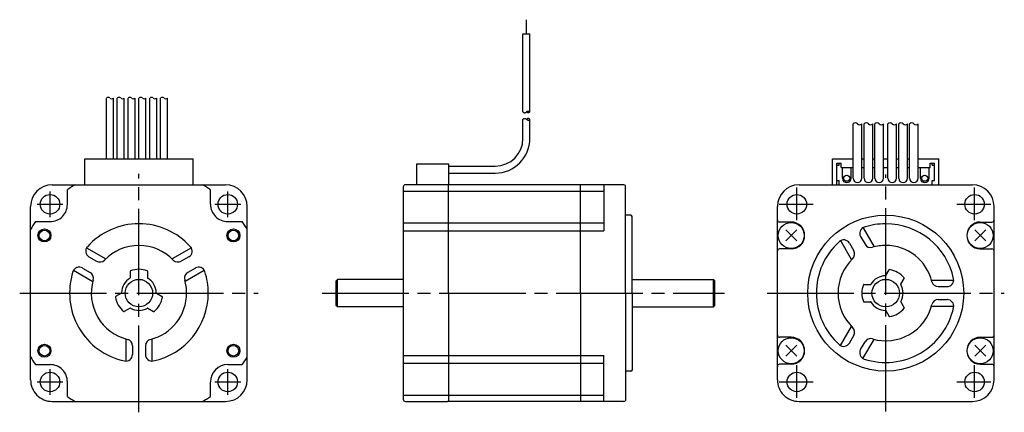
# Model space of a CAD drawing. Extents: x -200 to 27, y -28 to 63.
import ezdxf

# ---------------------------------------------------------------- set-up
doc = ezdxf.new("R2010")
doc.units = 0
doc.header["$PDSIZE"] = -0.5
doc.linetypes.add('CENTER', pattern=[27, 20, -2, 3, -2])
doc.layers.get('0').update_dxf_attribs({"linetype": 'CONTINUOUS'})

# ---------------------------------------------------------------- blocks, each defined once
blk = doc.blocks.new('A$C1E0E2119')
for p, q in [((-82.9, 59.86), (-82.9, 63.11)), ((-83.7, 41.83), (-83.7, 59.86)), ((-83.7, 59.86), (-82.1, 59.86)), ((-82.1, 41.83), (-82.1, 59.86)), ((-179.8, 31), (-179.8, 45.03)), ((-178.2, 31), (-178.2, 45.03)), ((-177.3, 31), (-177.3, 45.03)), ((-175.7, 31), (-175.7, 45.03)), ((-174.8, 31), (-174.8, 45.03)), ((-173.2, 31), (-173.2, 45.03)), ((-172.3, 31), (-172.3, 45.03)), ((-170.7, 31), (-170.7, 45.03)), ((-169.8, 31), (-169.8, 45.03)), ((-168.2, 31), (-168.2, 45.03)), ((-167.3, 31), (-167.3, 45.03)), ((-165.7, 31), (-165.7, 45.03)), ((-83.7, 41.83), (-83.63, 41.77)), ((-83.63, 41.77), (-83.56, 41.72)), ((-83.56, 41.72), (-83.47, 41.67)), ((-83.47, 41.67), (-83.39, 41.64)), ((-83.39, 41.64), (-83.3, 41.63)), ((-83.3, 41.63), (-83.22, 41.64)), ((-83.22, 41.64), (-83.14, 41.67)), ((-83.14, 41.67), (-83.06, 41.72)), ((-83.06, 41.72), (-82.98, 41.77)), ((-82.98, 41.77), (-82.9, 41.83)), ((-82.9, 41.83), (-82.83, 41.89)), ((-82.84, 41.77), (-82.9, 41.83)), ((-82.76, 41.72), (-82.84, 41.77)), ((-82.83, 41.89), (-82.75, 41.95)), ((-82.68, 41.67), (-82.76, 41.72)), ((-82.75, 41.95), (-82.67, 41.99)), ((-82.59, 41.64), (-82.68, 41.67)), ((-82.67, 41.99), (-82.59, 42.02)), ((-82.59, 42.02), (-82.5, 42.03)), ((-82.5, 41.63), (-82.59, 41.64)), ((-82.5, 42.03), (-82.42, 42.02)), ((-82.42, 41.64), (-82.5, 41.63)), ((-82.42, 42.02), (-82.33, 41.99)), ((-82.33, 41.67), (-82.42, 41.64)), ((-82.33, 41.99), (-82.25, 41.95)), ((-82.25, 41.72), (-82.33, 41.67)), ((-82.25, 41.95), (-82.17, 41.89)), ((-82.17, 41.77), (-82.25, 41.72)), ((-82.17, 41.89), (-82.1, 41.83)), ((-82.1, 41.83), (-82.17, 41.77)), ((-83.7, 40.12), (-83.63, 40.18)), ((-83.7, 35.7), (-83.7, 40.12)), ((-83.63, 40.18), (-83.56, 40.23)), ((-83.56, 40.23), (-83.47, 40.28)), ((-83.47, 40.28), (-83.39, 40.31)), ((-83.39, 40.31), (-83.3, 40.32)), ((-83.3, 40.32), (-83.22, 40.3)), ((-83.22, 40.3), (-83.14, 40.27)), ((-83.14, 40.27), (-83.06, 40.23)), ((-83.06, 40.23), (-82.98, 40.17)), ((-82.98, 40.17), (-82.9, 40.12)), ((-82.84, 40.18), (-82.9, 40.12)), ((-82.9, 40.12), (-82.83, 40.06)), ((-82.76, 40.23), (-82.84, 40.18)), ((-82.83, 40.06), (-82.75, 40)), ((-82.68, 40.28), (-82.76, 40.23)), ((-82.75, 40), (-82.67, 39.96)), ((-82.59, 40.3), (-82.68, 40.28)), ((-82.67, 39.96), (-82.59, 39.93)), ((-82.5, 40.32), (-82.59, 40.3)), ((-82.59, 39.93), (-82.5, 39.92)), ((-82.42, 40.3), (-82.5, 40.32)), ((-82.5, 39.92), (-82.42, 39.93)), ((-82.33, 40.28), (-82.42, 40.3)), ((-82.42, 39.93), (-82.33, 39.95)), ((-82.25, 40.23), (-82.33, 40.28)), ((-82.33, 39.95), (-82.25, 40)), ((-82.17, 40.18), (-82.25, 40.23)), ((-82.25, 40), (-82.17, 40.05)), ((-82.1, 40.12), (-82.17, 40.18)), ((-82.17, 40.05), (-82.1, 40.12)), ((-82.1, 35.7), (-82.1, 40.12)), ((-7.5, 26.5), (-7.5, 39.07)), ((-5.5, 26.5), (-5.5, 39.07)), ((-5, 26.5), (-5, 39.07)), ((-3, 26.5), (-3, 39.07)), ((-2.5, 26.5), (-2.5, 39.07)), ((-0.5, 26.5), (-0.5, 39.07)), ((0.5, 26.5), (0.5, 39.07)), ((2.5, 26.5), (2.5, 39.07)), ((3, 26.5), (3, 39.07)), ((5, 26.5), (5, 39.07)), ((5.5, 26.5), (5.5, 39.07)), ((7.5, 26.5), (7.5, 39.07)), ((-184.8, 31), (-159.8, 31)), ((-184.8, 25), (-184.8, 31)), ((-159.8, 25), (-159.8, 31)), ((-108.2, 29.8), (-100.9, 29.8)), ((-108.2, 25), (-108.2, 29.8)), ((-12.25, 25), (-12.25, 31)), ((-12.25, 31), (-7.5, 31)), ((-11.25, 25), (-11.25, 30)), ((-11.25, 30), (-10.25, 30)), ((-10.75, 29.5), (-10.75, 30)), ((-10.25, 29), (-10.25, 30)), ((-5.5, 31), (-5, 31)), ((-3, 31), (-2.5, 31)), ((-0.5, 31), (0.5, 31)), ((2.5, 31), (3, 31)), ((5, 31), (5.5, 31)), ((7.5, 31), (12.25, 31)), ((10.25, 30), (11.25, 30)), ((10.25, 29), (10.25, 30)), ((10.75, 29.5), (10.75, 30)), ((11.25, 26), (11.25, 30)), ((12.25, 25), (12.25, 31)), ((-100.9, 29.3), (-90.1, 29.3)), ((-100.9, 27.7), (-90.1, 27.7)), ((-11.25, 29.5), (-10.75, 29.5)), ((-10.25, 29), (-7.5, 29)), ((-10, 26.5), (-10, 29)), ((-8, 26.5), (-8, 29)), ((-5.5, 29), (-5, 29)), ((-3, 29), (-2.5, 29)), ((-0.5, 29), (0.5, 29)), ((2.5, 29), (3, 29)), ((5, 29), (5.5, 29)), ((7.5, 29), (10.25, 29)), ((8, 26.5), (8, 29)), ((10, 26.5), (10, 29)), ((10.75, 29.5), (11.25, 29.5)), ((-192.3, 25), (-152.3, 25)), ((-187, 25), (-172.3, 25)), ((-172.3, 25), (-157.6, 25)), ((-70.2, 25), (-110.8, 25)), ((-100.9, 0), (-100.9, 25)), ((-70.4, 0), (-70.4, 25)), ((-60.39, 25), (-70.2, 25)), ((-65, 25), (-65, 14.4)), ((-20, 25), (20, 25)), ((-11.25, 26), (-10.75, 26)), ((-10.75, 25), (-10.75, 26)), ((10.75, 25), (10.75, 26)), ((10.75, 26), (11.25, 26)), ((-188.8, 20.5), (-188.8, 23.85)), ((-155.8, 20.5), (-155.8, 23.85)), ((-111.3, 24.5), (-111.3, -24.5)), ((-60, 0), (-60, 24.8)), ((-197.3, -20), (-197.3, 20)), ((-147.3, -20), (-147.3, 20)), ((-25, -20), (-25, 20)), ((25, -20), (25, 20)), ((-196.15, 16.5), (-192.8, 16.5)), ((-151.8, 16.5), (-148.45, 16.5)), ((-58.8, 18), (-60, 18)), ((-58.5, 17.72), (-58.64, 17.91)), ((-58.5, 10.5), (-58.5, 17.72)), ((-21.8, 16.4), (-24.5, 16.4)), ((21.8, 16.4), (24.5, 16.4)), ((-197.3, 0), (-197.3, 14.7)), ((-147.3, 0), (-147.3, 14.7)), ((-20.53, 12.03), (-23.07, 14.57)), ((-20.53, 14.57), (-23.07, 12.03)), ((-5.24, 15.08), (-2.69, 10.67)), ((20.53, 14.57), (23.07, 12.03)), ((20.53, 12.03), (23.07, 14.57)), ((-10.46, 12.11), (-7.89, 7.67)), ((-8.39, 11.54), (-7.37, 9.76)), ((-5.79, 13.04), (-4.77, 11.26)), ((-184.41, 10.46), (-179.97, 7.89)), ((-160.19, 10.46), (-164.63, 7.89)), ((-58.5, 0), (-58.5, 10.5)), ((-21.78, 10.2), (-24.5, 10.2)), ((21.78, 10.2), (24.5, 10.2)), ((-183.84, 8.39), (-182.06, 7.37)), ((-160.76, 8.39), (-162.54, 7.37)), ((-187.41, 5.26), (-182.97, 2.69)), ((-185.34, 5.79), (-183.56, 4.77)), ((-174.3, 5.05), (-174.3, 3.52)), ((-170.3, 5.05), (-170.3, 3.52)), ((-157.22, 5.24), (-161.63, 2.69)), ((-159.26, 5.79), (-161.04, 4.77)), ((0.03, 4.05), (0.8, 5.38)), ((-126.5, 3.17), (-126.8, 2.87)), ((-126.8, -2.88), (-126.8, 2.87)), ((-111.3, 3.17), (-126.5, 3.17)), ((-126.5, -3.18), (-126.5, 3.17)), ((-58.5, 3.17), (-39.7, 3.17)), ((-39.7, -3.18), (-39.7, 3.17)), ((-39.7, 3.17), (-39.4, 2.87)), ((-39.4, -2.88), (-39.4, 2.87)), ((3.49, 2.05), (4.26, 3.38)), ((10.58, 3), (15.72, 3)), ((-197.3, -14.7), (-197.3, 0)), ((-147.3, -14.7), (-147.3, 0)), ((-5.05, 2), (-3.52, 2)), ((12.13, 1.5), (14.19, 1.5)), ((-176.35, -0.03), (-177.68, -0.8)), ((-168.25, -0.03), (-166.92, -0.8)), ((-100.9, 0), (-100.9, -25)), ((-70.4, 0), (-70.4, -25)), ((-60, 0), (-60, -24.8)), ((-58.5, 0), (-58.5, -10.5)), ((-5.05, -2), (-3.52, -2)), ((3.49, -2.05), (4.26, -3.38)), ((12.13, -1.5), (14.19, -1.5)), ((-174.35, -3.49), (-175.68, -4.26)), ((-170.25, -3.49), (-168.92, -4.26)), ((-126.5, -3.18), (-126.8, -2.88)), ((-111.3, -3.18), (-126.5, -3.18)), ((-58.5, -3.18), (-39.7, -3.18)), ((-39.7, -3.18), (-39.4, -2.88)), ((0.03, -4.05), (0.8, -5.38)), ((10.58, -3), (15.72, -3)), ((-10.46, -12.11), (-7.89, -7.67)), ((-175.3, -10.58), (-175.3, -15.72)), ((-169.3, -10.58), (-169.3, -15.72)), ((-58.5, -10.5), (-58.5, -17.72)), ((-21.78, -10.2), (-24.5, -10.2)), ((-8.39, -11.54), (-7.37, -9.76)), ((-5.79, -13.04), (-4.77, -11.26)), ((-5.26, -15.11), (-2.69, -10.67)), ((21.78, -10.2), (24.5, -10.2)), ((-173.8, -12.13), (-173.8, -14.19)), ((-170.8, -12.13), (-170.8, -14.19)), ((-20.53, -14.57), (-23.07, -12.03)), ((-20.53, -12.03), (-23.07, -14.57)), ((20.53, -12.03), (23.07, -14.57)), ((20.53, -14.57), (23.07, -12.03)), ((-65, -25), (-65, -14.4)), ((-196.15, -16.5), (-192.8, -16.5)), ((-151.8, -16.5), (-148.45, -16.5)), ((-58.8, -18), (-60, -18)), ((-58.5, -17.72), (-58.64, -17.91)), ((-21.8, -16.4), (-24.5, -16.4)), ((21.8, -16.4), (24.5, -16.4)), ((-188.8, -23.85), (-188.8, -20.5)), ((-155.8, -23.85), (-155.8, -20.5)), ((-192.3, -25), (-152.3, -25)), ((-187, -25), (-172.3, -25)), ((-172.3, -25), (-157.6, -25)), ((-110.8, -25), (-101.1, -25)), ((-70.2, -25), (-101.1, -25)), ((-60.39, -25), (-70.2, -25)), ((-20, -25), (20, -25))]:
    blk.add_line(p, q)
at = {"ltscale": 0.89203}
blk.add_line((-100.9, 29.8), (-100.9, 25), dxfattribs=at)
at = {"linetype": 'CENTER'}
for p, q in [((-172.3, -27.51), (-172.3, 27.51)), ((0, -27.36), (0, 27.36)), ((-192.8, 17.52), (-192.8, 23.48)), ((-151.8, 17.52), (-151.8, 23.48)), ((-20.5, 16.84), (-20.5, 24.39)), ((20.5, 16.84), (20.5, 24.39)), ((-195.78, 20.5), (-189.82, 20.5)), ((-154.78, 20.5), (-148.82, 20.5)), ((-24.56, 20.5), (-16.75, 20.5)), ((16.44, 20.5), (24.25, 20.5)), ((-27.36, 0), (27.36, 0)), ((-199.81, 0), (-144.79, 0)), ((-130.01, 0), (-37.17, 0)), ((-192.8, -23.48), (-192.8, -17.52)), ((-151.8, -23.48), (-151.8, -17.52)), ((-20.5, -24.16), (-20.5, -16.61)), ((20.5, -24.16), (20.5, -16.61)), ((-195.78, -20.5), (-189.82, -20.5)), ((-154.78, -20.5), (-148.82, -20.5)), ((-24.56, -20.5), (-16.75, -20.5)), ((16.44, -20.5), (24.25, -20.5))]:
    blk.add_line(p, q, dxfattribs=at)
at = {"ltscale": 0.618288}
for p, q in [((-111.3, 23.55), (-65, 23.55)), ((-111.3, 16.2), (-65, 16.2)), ((-111.3, 14.4), (-65, 14.4)), ((-111.3, -14.4), (-65, -14.4)), ((-111.3, -16.2), (-65, -16.2)), ((-111.3, -23.55), (-65, -23.55))]:
    blk.add_line(p, q, dxfattribs=at)
for centre, radius in [((-9, 26.5), 0.7), ((9, 26.5), 0.7), ((-21.8, 13.3), 3), ((0, 0), 18), ((21.8, 13.3), 3), ((-194.1, 13.3), 1.5), ((-194.1, 13.3), 1.23), ((-150.5, 13.3), 1.5), ((-150.5, 13.3), 1.23), ((-172.3, 0), 3.17), ((0, 0), 3.17), ((-21.8, -13.3), 3), ((21.8, -13.3), 3), ((-194.1, -13.3), 1.5), ((-194.1, -13.3), 1.23), ((-150.5, -13.3), 1.5), ((-150.5, -13.3), 1.23)]:
    blk.add_circle(centre, radius)
for centre in [(-192.8, 20.5), (-151.8, 20.5), (-20.5, 20.5), (20.5, 20.5), (-192.8, -20.5), (-151.8, -20.5), (-20.5, -20.5), (20.5, -20.5)]:
    blk.add_circle(centre, 2.25, dxfattribs=at)
at = {"ltscale": 0.89203}
for centre, radius, start, end in [((-179.4, 44.54), 0.636, 50.9985, 129.0015), ((-178.6, 45.35), 0.514, 218.4912, 320.7509), ((-176.9, 44.54), 0.636, 50.9985, 129.0015), ((-176.1, 45.35), 0.514, 218.4912, 320.7509), ((-174.4, 44.54), 0.636, 50.9985, 129.0015), ((-173.6, 45.35), 0.514, 218.4912, 320.7509), ((-171.9, 44.54), 0.636, 50.9985, 129.0015), ((-171.1, 45.35), 0.514, 218.4912, 320.7509), ((-169.4, 44.54), 0.636, 50.9985, 129.0015), ((-168.6, 45.35), 0.514, 218.4912, 320.7509), ((-166.9, 44.54), 0.636, 50.9985, 129.0015), ((-166.1, 45.35), 0.514, 218.4912, 320.7509), ((-7, 38.61), 0.679, 42.5823, 137.4177), ((-6, 39.52), 0.673, 222.0191, 317.9809), ((-4.5, 38.61), 0.679, 42.5823, 137.4177), ((-3.5, 39.52), 0.673, 222.0191, 317.9809), ((-2, 38.61), 0.679, 42.5823, 137.4177), ((-1, 39.52), 0.673, 222.0191, 317.9809), ((1, 38.61), 0.679, 42.5823, 137.4177), ((2, 39.52), 0.673, 222.0191, 317.9809), ((3.5, 38.61), 0.679, 42.5823, 137.4177), ((4.5, 39.52), 0.673, 222.0191, 317.9809), ((6, 38.61), 0.679, 42.5823, 137.4177), ((7, 39.52), 0.673, 222.0191, 317.9809)]:
    blk.add_arc(centre, radius, start, end, dxfattribs=at)
for centre, radius, start, end in [((-90.1, 35.7), 6.4, 270, 0), ((-90.1, 35.7), 8, 270, 0), ((-192.3, 20), 5, 90, 179.9999), ((-172.3, 0), 29, 120.4503, 124.6781), ((-172.3, 0), 29, 55.3219, 59.5497), ((-152.3, 20), 5, 0, 90), ((-110.8, 24.5), 0.5, 90, 180), ((-60.4, 24.5), 0.5, 36.8699, 90), ((-20, 20), 5, 90, 179.9999), ((-9, 26.5), 1, 179.9999, 359.9998), ((-6.5, 26.5), 1, 179.9999, 359.9998), ((-4, 26.5), 1, 179.9999, 359.9998), ((-1.5, 26.5), 1, 179.9999, 359.9998), ((1.5, 26.5), 1, 179.9999, 359.9998), ((4, 26.5), 1, 179.9999, 359.9998), ((6.5, 26.5), 1, 179.9999, 359.9998), ((9, 26.5), 1, 179.9999, 359.9998), ((20, 20), 5, 0, 90), ((-192.8, 20.5), 4, 269.9998, 0), ((-151.8, 20.5), 4, 179.9999, 270), ((-172.3, 0), 29, 145.3219, 149.5497), ((-172.3, 0), 16, 41.9403, 138.0595), ((-172.3, 0), 29, 30.4503, 34.6781), ((-58.8, 17.8), 0.2, 35.0004, 90), ((-24.5, 16.9), 0.5, 180, 270), ((-21.8, 13.3), 3.1, 270, 90), ((0, 0), 16, 90, 108.0592), ((0, 0), 16, 11.9405, 89.9999), ((21.8, 13.3), 3.1, 90, 270), ((24.5, 16.9), 0.5, 270, 0), ((-4.5, 13.79), 1.5, 108.0572, 210.0008), ((0, 0), 16, 131.9403, 228.0595), ((-9.69, 10.79), 1.5, 29.9993, 131.9392), ((-183.09, 9.69), 1.5, 138.0607, 240.0007), ((-172.3, 0), 11, 43.8863, 136.1134), ((-161.51, 9.69), 1.5, 299.9993, 41.9392), ((-24.5, 9.7), 0.5, 90, 180), ((-8.67, 9.01), 1.5, 313.8879, 29.999), ((-3.47, 12.01), 1.5, 210.0002, 286.1135), ((0, 0), 11, 90, 106.1134), ((0, 0), 11, 13.8866, 89.9999), ((24.5, 9.7), 0.5, 0, 90), ((-181.31, 8.67), 1.5, 240, 316.1135), ((-163.29, 8.67), 1.5, 223.8879, 299.999), ((0, 0), 11, 133.8863, 226.1134), ((-172.3, 0), 16, 161.9407, 258.0593), ((-186.09, 4.5), 1.5, 59.9988, 161.9428), ((-184.31, 3.47), 1.5, 343.886, 59.9996), ((-174.2, 5.05), 0.1, 110.6033, 180.0071), ((-172.3, 0), 5.5, 69.3993, 110.6006), ((-170.4, 5.05), 0.1, 359.9928, 69.3968), ((-160.29, 3.47), 1.5, 120.0002, 196.1135), ((-158.51, 4.5), 1.5, 18.0572, 120.0008), ((-172.3, 0), 16, 360, 18.0592), ((0.88, 5.33), 0.1, 80.6004, 150.0011), ((0, 0), 5.5, 39.3996, 80.6008), ((-172.3, 0), 11, 163.8865, 256.1133), ((-172.3, 0), 4, 120.8099, 179.1912), ((-174.4, 3.52), 0.1, 300.8216, 0.023), ((-170.2, 3.52), 0.1, 179.9768, 239.1782), ((-172.3, 0), 4, 0.8109, 59.1901), ((-172.3, 0), 11, 360, 16.1134), ((0, 0), 4, 90.8109, 149.1901), ((-0.06, 4.1), 0.1, 270.7947, 329.9915), ((4.17, 3.43), 0.1, 330.0002, 39.3989), ((12.13, 3), 1.5, 193.8866, 270), ((14.19, 3), 1.5, 270, 11.9405), ((-176.4, 0.06), 0.1, 299.9942, 359.1774), ((-168.2, 0.06), 0.1, 180.7947, 239.9915), ((0, 0), 5.5, 159.3993, 200.6006), ((-5.05, 1.9), 0.1, 89.9928, 159.3968), ((-3.52, 2.1), 0.1, 269.9768, 329.1782), ((3.58, 2), 0.1, 150.0002, 209.191), ((0, 0), 4, 330.8113, 29.1901), ((-177.63, -0.88), 0.1, 120.0001, 189.4014), ((-172.3, 0), 5.5, 189.4002, 230.6013), ((-172.3, 0), 11, 283.8866, 359.9999), ((-172.3, 0), 16, 281.9405, 359.9999), ((-172.3, 0), 5.5, 309.3996, 350.6008), ((-166.97, -0.88), 0.1, 350.6004, 60.0011), ((-5.05, -1.9), 0.1, 200.6033, 270.0071), ((-3.52, -2.1), 0.1, 30.8216, 90.023), ((0, 0), 4, 210.8099, 269.1912), ((3.58, -2), 0.1, 150.8112, 209.9987), ((12.13, -3), 1.5, 89.9999, 166.1134), ((14.19, -3), 1.5, 348.0593, 89.9999), ((-175.73, -4.17), 0.1, 230.5998, 299.9996), ((-174.3, -3.58), 0.1, 60.8112, 119.9987), ((-172.3, 0), 4, 240.8113, 299.1901), ((-170.3, -3.58), 0.1, 60.0002, 119.191), ((-168.87, -4.17), 0.1, 240.0002, 309.3989), ((0, 0), 16, 251.9407, 348.0593), ((0, 0), 11, 253.8865, 346.1133), ((-0.06, -4.1), 0.1, 29.9942, 89.1774), ((0, 0), 5.5, 279.4002, 320.6013), ((4.17, -3.43), 0.1, 320.5998, 29.9996), ((0.88, -5.33), 0.1, 210.0001, 279.4014), ((-8.67, -9.01), 1.5, 330, 46.1135), ((-175.3, -12.13), 1.5, 359.9999, 76.1134), ((-169.3, -12.13), 1.5, 103.8866, 180), ((-24.5, -9.7), 0.5, 180, 270), ((-21.8, -13.3), 3.1, 270, 90), ((-3.47, -12.01), 1.5, 73.886, 149.9996), ((21.8, -13.3), 3.1, 90, 270), ((24.5, -9.7), 0.5, 270, 0), ((-9.69, -10.79), 1.5, 228.0607, 330.0007), ((-4.5, -13.79), 1.5, 149.9988, 251.9428), ((-172.3, 0), 29, 210.4503, 214.6781), ((-175.3, -14.19), 1.5, 258.0593, 359.9999), ((-169.3, -14.19), 1.5, 180, 281.9405), ((-172.3, 0), 29, 325.3218, 329.5496), ((-192.8, -20.5), 4, 359.9998, 90), ((-151.8, -20.5), 4, 90, 180), ((-58.8, -17.8), 0.2, 270, 324.9996), ((-24.5, -16.9), 0.5, 90, 180), ((24.5, -16.9), 0.5, 0, 90), ((-192.3, -20), 5, 179.9999, 270), ((-152.3, -20), 5, 270, 0), ((-20, -20), 5, 179.9999, 270), ((20, -20), 5, 270, 0), ((-172.3, 0), 29, 235.3219, 239.5497), ((-172.3, 0), 29, 300.4502, 304.678), ((-110.8, -24.5), 0.5, 180.0001, 270), ((-60.4, -24.5), 0.5, 270, 323.1301)]:
    blk.add_arc(centre, radius, start, end)
for p in [(-172.3, 3.17), (-3.18, 0)]:
    blk.add_point(p)

msp = doc.modelspace()

# ---------------------------------------------------------------- block references
msp.add_blockref('A$C1E0E2119', (0, 0))

doc.saveas('drawing.dxf')
